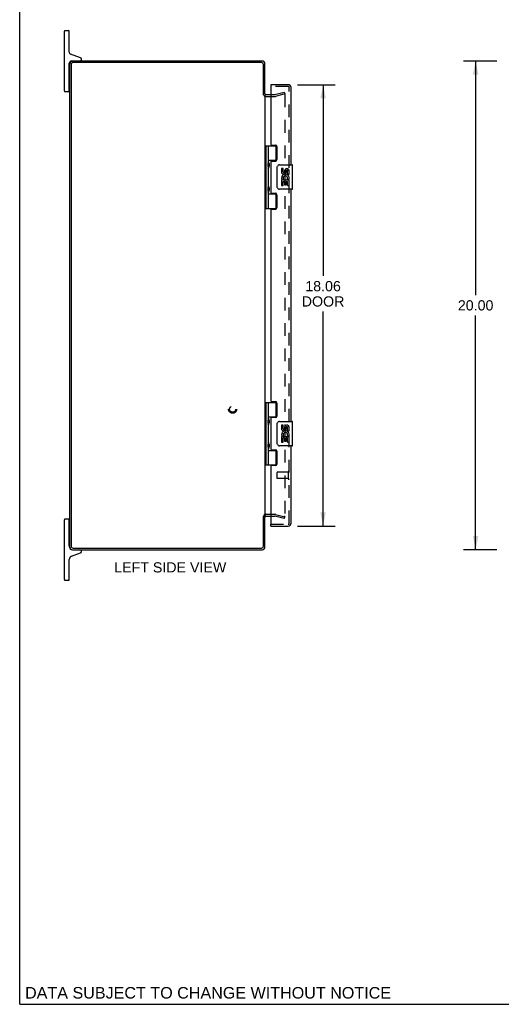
# Model space of a CAD drawing. Header units: inches. Extents: x 0 to 94.4, y 0 to 61.1.
# Tile 1 of 6: x 0 to 19.7, y 0 to 40.3. Entities that reach past the tile are written whole.
import ezdxf

# ---------------------------------------------------------------- set-up
doc = ezdxf.new("R2010")
doc.units = ezdxf.units.IN
doc.header["$LTSCALE"] = 5.194444
doc.header["$MEASUREMENT"] = 0
doc.linetypes.add('HIDDEN', pattern=[0.2, 0.1, -0.1])
doc.layers.get('0').update_dxf_attribs({"linetype": 'CONTINUOUS'})
for name, color, linetype in [('DEFAULT_2', 8, 'HIDDEN'), ('DIMENSIONS', 7, 'CONTINUOUS'), ('DOOR_ASSEMBLY', 7, 'CONTINUOUS')]:
    doc.layers.add(name, color=color, linetype=linetype)
doc.styles.get("Standard").update_dxf_attribs({"font": 'arial.ttf'})
doc.dimstyles.new('DIMSTYLE_1', dxfattribs={"dimtxt": 0.416667, "dimasz": 0.555556, "dimexe": 0.09, "dimexo": 0.07, "dimgap": 0.0375, "dimtad": 0, "dimtih": 1, "dimtoh": 1, "dimzin": 4, "dimdsep": 46, "dimtxsty": 'Standard', "dimblk": '_FILLED', "dimblk1": '_FILLED', "dimblk2": '_FILLED', "dimcen": 0.09, "dimadec": 3, "dimazin": 1, "dimtfac": 1, "dimtdec": 3, "dimtofl": 0, "dimtmove": 0, "dimatfit": 3, "dimldrblk": '_FILLED', "dimfxl": 0, "dimtolj": 1, "dimtzin": 4, "dimarcsym": 0})

# ---------------------------------------------------------------- blocks, each defined once
blk = doc.blocks.new('_FILLED')
at = {"color": 0, "linetype": 'ByBlock'}
blk.add_solid([(0, 0), (-1, 0.2), (-1, -0.2)], dxfattribs=at)
blk = doc.blocks.new('*D4')
at = {"layer": 'DIMENSIONS', "color": 2, "linetype": 'Continuous'}
for p, q in [((11.384, 37.639), (12.925, 37.639)), ((12.425, 37.639), (12.425, 29.809)), ((12.425, 19.576), (12.425, 28.351)), ((11.384, 19.576), (12.925, 19.576))]:
    blk.add_line(p, q, dxfattribs=at)
at = {"layer": 'DIMENSIONS', "color": 2, "linetype": 'Continuous', "xscale": 0.5555555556, "yscale": 0.5555555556, "zscale": 0.5555555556}
for p, rotation in [((12.425, 37.639), 90), ((12.425, 19.576), 270)]:
    blk.add_blockref('_FILLED', p, dxfattribs=dict(at, rotation=rotation))
at = {"layer": 'DIMENSIONS', "color": 2, "linetype": 'Continuous', "insert": (12.425, 29.601), "char_height": 0.4167, "width": 1.74411, "attachment_point": 2, "line_spacing_factor": 0.9}
blk.add_mtext('18.06\\PDOOR', dxfattribs=at)
blk = doc.blocks.new('*D9')
at = {"layer": 'DIMENSIONS', "color": 2, "linetype": 'Continuous'}
for p, q in [((19.538, 38.607), (18.173, 38.607)), ((18.673, 38.607), (18.673, 29.024)), ((18.673, 18.607), (18.673, 28.191)), ((19.538, 18.607), (18.173, 18.607))]:
    blk.add_line(p, q, dxfattribs=at)
at = {"layer": 'DIMENSIONS', "color": 2, "linetype": 'Continuous', "xscale": 0.5555555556, "yscale": 0.5555555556, "zscale": 0.5555555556}
for p, rotation in [((18.673, 38.607), 90), ((18.673, 18.607), 270)]:
    blk.add_blockref('_FILLED', p, dxfattribs=dict(at, rotation=rotation))
at = {"layer": 'DIMENSIONS', "color": 2, "linetype": 'Continuous', "insert": (18.673, 28.816), "char_height": 0.4167, "width": 1.45601, "attachment_point": 2, "line_spacing_factor": 0.9}
blk.add_mtext('20.00', dxfattribs=at)

msp = doc.modelspace()

# ---------------------------------------------------------------- linework, layer by layer
at = {"color": 7, "linetype": 'Continuous'}
for p, q in [((0, 0), (0, 61.111)), ((1.829, 37.382), (1.829, 39.832)), ((1.854, 39.857), (2.004, 39.857)), ((2.029, 38.972), (2.029, 39.832)), ((2.489, 38.742), (2.088, 38.888)), ((2.029, 37.382), (2.029, 38.517)), ((2.119, 38.607), (2.18, 38.607)), ((2.529, 38.667), (2.529, 38.685)), ((2.029, 38.152), (2.044, 38.152)), ((2.029, 37.562), (2.044, 37.562)), ((1.854, 37.357), (2.004, 37.357)), ((1.829, 17.382), (1.829, 19.832)), ((2.004, 19.857), (1.854, 19.857)), ((2.029, 18.747), (2.029, 19.832)), ((9.981, 19.982), (10.044, 19.982)), ((2.029, 19.652), (2.044, 19.652)), ((2.029, 19.062), (2.044, 19.062)), ((2.529, 18.529), (2.529, 18.547)), ((2.029, 17.382), (2.029, 18.207)), ((2.121, 18.339), (2.489, 18.473)), ((1.854, 17.357), (2.004, 17.357)), ((0, 0), (94.444, 0))]:
    msp.add_line(p, q, dxfattribs=at)
at = {"color": 3, "linetype": 'Continuous'}
for p, q in [((2.044, 38.471), (2.044, 18.743)), ((2.107, 38.464), (2.107, 18.75)), ((9.927, 38.607), (2.18, 38.607)), ((9.901, 38.544), (2.187, 38.544)), ((9.981, 37.23), (9.981, 38.464)), ((10.044, 37.232), (10.044, 38.49)), ((10.044, 37.205), (10.044, 20.009)), ((10.086, 37.232), (10.287, 37.232)), ((9.981, 18.75), (9.981, 19.984)), ((10.044, 18.724), (10.044, 19.982)), ((10.086, 19.982), (10.287, 19.982)), ((2.18, 18.607), (9.927, 18.607)), ((2.187, 18.67), (9.901, 18.67))]:
    msp.add_line(p, q, dxfattribs=at)
at = {"color": 7, "linetype": 'Continuous'}
for centre, radius, start, end in [((1.854, 39.832), 0.025, 90, 180), ((2.004, 39.832), 0.025, 0, 90), ((2.119, 38.972), 0.09, 180, 250), ((2.469, 38.685), 0.06, 0, 70), ((2.119, 38.517), 0.09, 90, 180), ((2.469, 38.667), 0.06, 270, 360), ((1.854, 37.382), 0.025, 180, 270), ((2.004, 37.382), 0.025, 270, 360), ((1.854, 19.832), 0.025, 90, 180), ((2.004, 19.832), 0.025, 0, 90), ((2.169, 18.747), 0.14, 180, 270), ((2.469, 18.547), 0.06, 360, 90), ((2.169, 18.207), 0.14, 110, 180), ((2.469, 18.529), 0.06, 290, 360), ((1.854, 17.382), 0.025, 180, 270), ((2.004, 17.382), 0.025, 270, 360)]:
    msp.add_arc(centre, radius, start, end, dxfattribs=at)
at = {"color": 3, "linetype": 'Continuous'}
for centre, radius, start, end in [((2.18, 38.471), 0.136, 90, 180), ((2.187, 38.464), 0.08, 90, 180), ((9.901, 38.464), 0.08, 0, 90), ((9.927, 38.49), 0.117, 0, 90), ((10.086, 37.274), 0.042, 180, 270), ((10.086, 19.94), 0.042, 90, 180), ((2.18, 18.743), 0.136, 180, 270), ((2.187, 18.75), 0.08, 180, 270), ((9.901, 18.75), 0.08, 270, 360), ((9.927, 18.724), 0.117, 270, 360)]:
    msp.add_arc(centre, radius, start, end, dxfattribs=at)
at = {"layer": 'DEFAULT_2', "color": 8, "linetype": 'HIDDEN'}
for p, q in [((10.086, 37.157), (10.444, 37.157)), ((10.287, 37.232), (10.444, 37.232)), ((10.451, 37.233), (10.837, 37.337)), ((10.856, 37.264), (10.47, 37.161)), ((10.837, 37.337), (10.856, 37.264)), ((10.856, 37.233), (10.856, 19.982)), ((10.086, 20.057), (10.444, 20.057)), ((10.287, 19.982), (10.444, 19.982)), ((10.837, 19.878), (10.451, 19.981)), ((10.47, 20.054), (10.856, 19.95)), ((10.837, 19.878), (10.856, 19.95))]:
    msp.add_line(p, q, dxfattribs=at)
for points in [[(10.837, 37.253), (10.835, 37.253), (10.834, 37.252), (10.832, 37.252)], [(10.842, 37.252), (10.84, 37.252), (10.839, 37.253), (10.837, 37.253)], [(10.842, 37.252), (10.843, 37.252), (10.845, 37.251), (10.846, 37.25), (10.848, 37.249), (10.849, 37.248), (10.85, 37.247), (10.851, 37.246), (10.852, 37.245), (10.853, 37.244), (10.854, 37.242), (10.855, 37.241), (10.855, 37.239), (10.856, 37.238), (10.856, 37.236), (10.856, 37.234), (10.856, 37.233)], [(10.837, 19.962), (10.835, 19.962), (10.834, 19.962), (10.832, 19.963)], [(10.856, 19.982), (10.856, 19.98), (10.856, 19.979), (10.856, 19.977), (10.855, 19.976), (10.855, 19.974), (10.854, 19.972), (10.853, 19.971), (10.852, 19.97), (10.851, 19.968), (10.85, 19.967), (10.849, 19.966), (10.848, 19.965), (10.846, 19.964), (10.845, 19.964), (10.843, 19.963), (10.842, 19.963), (10.84, 19.962), (10.839, 19.962), (10.837, 19.962)]]:
    msp.add_lwpolyline(points, dxfattribs=at)
for radius in [0.164, 0.124]:
    msp.add_circle((8.719, 24.357), radius, dxfattribs=at)
for centre, radius, start, end in [((10.086, 37.274), 0.117, 213.0998, 270), ((10.444, 37.257), 0.025, 270, 285), ((10.444, 37.257), 0.1, 270, 285), ((10.086, 19.94), 0.117, 90, 146.9002), ((10.444, 19.957), 0.1, 75, 90), ((10.444, 19.957), 0.025, 75, 90)]:
    msp.add_arc(centre, radius, start, end, dxfattribs=at)
at = {"layer": 'DOOR_ASSEMBLY', "color": 7, "linetype": 'Continuous'}
for p, q in [((10.287, 37.639), (10.287, 37.564)), ((10.044, 35.137), (10.528, 35.137)), ((10.083, 35.137), (10.083, 32.578)), ((10.182, 35.137), (10.182, 34.45)), ((10.502, 34.546), (10.502, 35.137)), ((10.182, 34.546), (10.528, 34.546)), ((10.198, 34.279), (10.198, 34.419)), ((10.47, 34.537), (10.47, 34.515)), ((10.47, 34.537), (10.522, 34.537)), ((10.547, 33.457), (10.547, 34.257)), ((10.647, 34.357), (11.157, 34.357)), ((11.172, 33.372), (11.172, 34.342)), ((10.182, 34.249), (10.182, 33.466)), ((10.722, 34.203), (10.722, 34.067)), ((10.785, 34.203), (10.722, 34.203)), ((10.785, 34.067), (10.785, 34.203)), ((10.85, 34.129), (10.85, 34.06)), ((10.911, 34.067), (10.911, 34.109)), ((10.974, 33.973), (10.974, 34.109)), ((10.974, 33.973), (11.034, 33.973)), ((11.034, 33.973), (11.034, 34.129)), ((10.722, 33.742), (10.722, 33.512)), ((10.74, 33.742), (10.722, 33.742)), ((10.722, 33.512), (10.785, 33.512)), ((10.775, 33.742), (10.802, 33.761)), ((10.775, 33.742), (11.034, 33.742)), ((10.785, 33.512), (10.785, 33.679)), ((10.785, 33.679), (10.85, 33.679)), ((10.85, 33.679), (10.85, 33.543)), ((10.85, 33.543), (10.911, 33.543)), ((10.911, 33.543), (10.911, 33.679)), ((10.911, 33.679), (10.974, 33.679)), ((10.966, 33.778), (11.023, 33.753)), ((10.974, 33.512), (10.974, 33.679)), ((10.974, 33.512), (11.034, 33.512)), ((11.034, 33.789), (11.034, 33.842)), ((11.034, 33.512), (11.034, 33.742)), ((10.182, 33.265), (10.182, 32.578)), ((10.182, 33.168), (10.528, 33.168)), ((10.198, 33.295), (10.198, 33.435)), ((10.47, 33.2), (10.47, 33.177)), ((10.522, 33.177), (10.47, 33.177)), ((10.502, 32.578), (10.502, 33.168)), ((11.157, 33.357), (10.647, 33.357)), ((10.044, 32.578), (10.528, 32.578)), ((10.044, 24.637), (10.528, 24.637)), ((10.083, 24.637), (10.083, 22.078)), ((10.182, 24.637), (10.182, 23.949)), ((10.502, 24.046), (10.502, 24.637)), ((10.182, 24.046), (10.528, 24.046)), ((10.198, 23.779), (10.198, 23.919)), ((10.47, 24.037), (10.522, 24.037)), ((10.47, 24.037), (10.47, 24.015)), ((10.647, 23.857), (11.157, 23.857)), ((11.172, 22.872), (11.172, 23.842)), ((10.182, 23.749), (10.182, 22.965)), ((10.547, 22.957), (10.547, 23.757)), ((10.785, 23.703), (10.722, 23.703)), ((10.722, 23.703), (10.722, 23.567)), ((10.785, 23.567), (10.785, 23.703)), ((10.85, 23.629), (10.85, 23.56)), ((10.911, 23.567), (10.911, 23.609)), ((10.974, 23.472), (10.974, 23.609)), ((10.974, 23.472), (11.034, 23.472)), ((11.034, 23.472), (11.034, 23.629)), ((10.74, 23.242), (10.722, 23.242)), ((10.722, 23.242), (10.722, 23.011)), ((10.722, 23.011), (10.785, 23.011)), ((10.775, 23.242), (10.802, 23.261)), ((10.775, 23.242), (11.034, 23.242)), ((10.785, 23.179), (10.85, 23.179)), ((10.785, 23.011), (10.785, 23.179)), ((10.85, 23.179), (10.85, 23.043)), ((10.85, 23.043), (10.911, 23.043)), ((10.911, 23.179), (10.974, 23.179)), ((10.911, 23.043), (10.911, 23.179)), ((10.966, 23.278), (11.023, 23.253)), ((10.974, 23.011), (10.974, 23.179)), ((10.974, 23.011), (11.034, 23.011)), ((11.034, 23.289), (11.034, 23.342)), ((11.034, 23.011), (11.034, 23.242)), ((10.182, 22.765), (10.182, 22.078)), ((10.182, 22.668), (10.528, 22.668)), ((10.198, 22.795), (10.198, 22.935)), ((10.47, 22.7), (10.47, 22.677)), ((10.522, 22.677), (10.47, 22.677)), ((10.502, 22.078), (10.502, 22.668)), ((11.157, 22.857), (10.647, 22.857)), ((10.044, 22.078), (10.528, 22.078)), ((10.287, 19.576), (10.287, 19.651))]:
    msp.add_line(p, q, dxfattribs=at)
at = {"layer": 'DOOR_ASSEMBLY', "color": 3, "linetype": 'Continuous'}
for p, q in [((10.995, 37.639), (10.287, 37.639)), ((10.287, 37.564), (10.287, 35.199)), ((11.112, 34.357), (11.112, 37.522)), ((10.318, 35.168), (10.474, 35.168)), ((10.537, 35.105), (10.537, 34.578)), ((10.287, 34.484), (10.287, 33.231)), ((10.318, 34.515), (10.474, 34.515)), ((10.318, 33.2), (10.474, 33.2)), ((10.537, 33.137), (10.537, 32.61)), ((11.112, 23.857), (11.112, 33.357)), ((10.287, 32.516), (10.287, 24.699)), ((10.318, 32.547), (10.474, 32.547)), ((10.318, 24.668), (10.474, 24.668)), ((10.537, 24.605), (10.537, 24.078)), ((10.287, 23.984), (10.287, 22.731)), ((10.474, 24.015), (10.318, 24.015)), ((10.318, 22.7), (10.474, 22.7)), ((10.537, 22.637), (10.537, 22.11)), ((11.112, 19.693), (11.112, 22.857)), ((10.287, 22.016), (10.287, 19.651)), ((10.474, 22.047), (10.318, 22.047)), ((10.287, 19.576), (10.995, 19.576))]:
    msp.add_line(p, q, dxfattribs=at)
at = {"layer": 'DOOR_ASSEMBLY', "color": 8, "linetype": 'HIDDEN'}
for p, q in [((10.995, 37.564), (10.287, 37.564)), ((11.037, 19.693), (11.037, 37.522)), ((10.537, 21.765), (10.537, 21.537)), ((10.994, 21.775), (10.547, 21.775)), ((10.994, 21.793), (10.994, 21.509)), ((10.994, 21.527), (10.547, 21.527)), ((10.287, 19.651), (10.995, 19.651))]:
    msp.add_line(p, q, dxfattribs=at)
at = {"layer": 'DOOR_ASSEMBLY', "color": 7, "linetype": 'Continuous'}
for points in [[(10.182, 34.493), (10.183, 34.485), (10.185, 34.475), (10.188, 34.465), (10.192, 34.454), (10.196, 34.442), (10.201, 34.43), (10.206, 34.419), (10.21, 34.407), (10.215, 34.396), (10.218, 34.384), (10.221, 34.372), (10.223, 34.361), (10.224, 34.349), (10.223, 34.338), (10.221, 34.326), (10.219, 34.315), (10.215, 34.303), (10.21, 34.292), (10.206, 34.28), (10.201, 34.268), (10.196, 34.257), (10.192, 34.245), (10.188, 34.234), (10.185, 34.224), (10.183, 34.214), (10.182, 34.206)], [(10.547, 34.257), (10.547, 34.264), (10.548, 34.27), (10.548, 34.276), (10.55, 34.282), (10.551, 34.288), (10.553, 34.294)], [(10.182, 33.509), (10.183, 33.501), (10.185, 33.491), (10.188, 33.481), (10.192, 33.47), (10.196, 33.458), (10.201, 33.446), (10.206, 33.435), (10.21, 33.423), (10.215, 33.412), (10.218, 33.4), (10.221, 33.388), (10.223, 33.377), (10.224, 33.365), (10.223, 33.354), (10.221, 33.342), (10.219, 33.331), (10.215, 33.319), (10.21, 33.308), (10.206, 33.296), (10.201, 33.284), (10.196, 33.273), (10.192, 33.261), (10.188, 33.25), (10.185, 33.24), (10.183, 33.23), (10.182, 33.222)], [(10.553, 33.421), (10.551, 33.427), (10.55, 33.433), (10.548, 33.439), (10.548, 33.445), (10.547, 33.451), (10.547, 33.457)], [(10.182, 23.993), (10.183, 23.985), (10.185, 23.975), (10.188, 23.965), (10.192, 23.954), (10.196, 23.942), (10.201, 23.93), (10.206, 23.918), (10.21, 23.907), (10.215, 23.895), (10.218, 23.884), (10.221, 23.872), (10.223, 23.861), (10.224, 23.849), (10.223, 23.838), (10.221, 23.826), (10.219, 23.815), (10.215, 23.803), (10.21, 23.792), (10.206, 23.78), (10.201, 23.768), (10.196, 23.756), (10.192, 23.745), (10.188, 23.734), (10.185, 23.723), (10.183, 23.714), (10.182, 23.705)], [(10.547, 23.757), (10.547, 23.763), (10.548, 23.77), (10.548, 23.776), (10.55, 23.782), (10.551, 23.788), (10.553, 23.793)], [(10.182, 23.009), (10.183, 23.001), (10.185, 22.991), (10.188, 22.981), (10.192, 22.97), (10.196, 22.958), (10.201, 22.946), (10.206, 22.934), (10.21, 22.923), (10.215, 22.911), (10.218, 22.9), (10.221, 22.888), (10.223, 22.877), (10.224, 22.865), (10.223, 22.854), (10.221, 22.842), (10.219, 22.831), (10.215, 22.819), (10.21, 22.808), (10.206, 22.796), (10.201, 22.784), (10.196, 22.772), (10.192, 22.761), (10.188, 22.75), (10.185, 22.739), (10.183, 22.73), (10.182, 22.721)], [(10.553, 22.921), (10.551, 22.927), (10.55, 22.933), (10.548, 22.939), (10.548, 22.945), (10.547, 22.951), (10.547, 22.957)]]:
    msp.add_lwpolyline(points, dxfattribs=at)
at = {"layer": 'DOOR_ASSEMBLY', "color": 3, "linetype": 'Continuous'}
for centre, radius, start, end in [((10.995, 37.522), 0.117, 0, 90), ((10.318, 35.199), 0.031, 180, 270), ((10.474, 35.105), 0.063, 0, 90), ((10.318, 34.484), 0.031, 90, 180), ((10.474, 34.578), 0.063, 270, 360), ((10.318, 33.231), 0.031, 180, 270), ((10.474, 33.137), 0.063, 0, 90), ((10.318, 32.516), 0.031, 90, 180), ((10.474, 32.61), 0.063, 270, 360), ((10.318, 24.699), 0.031, 180, 270), ((10.474, 24.605), 0.063, 0, 90), ((10.318, 23.984), 0.031, 90, 180), ((10.474, 24.078), 0.063, 270, 360), ((10.318, 22.731), 0.031, 180, 270), ((10.474, 22.637), 0.063, 0, 90), ((10.318, 22.016), 0.031, 90, 180), ((10.474, 22.11), 0.063, 270, 360), ((10.995, 19.693), 0.117, 270, 360)]:
    msp.add_arc(centre, radius, start, end, dxfattribs=at)
at = {"layer": 'DOOR_ASSEMBLY', "color": 8, "linetype": 'HIDDEN'}
for centre, radius, start, end in [((10.995, 37.522), 0.042, 0, 90), ((10.547, 21.765), 0.01, 90, 180), ((11.015, 21.793), 0.0215, 0, 180), ((10.547, 21.537), 0.01, 180, 270), ((11.015, 21.509), 0.0215, 180, 360), ((10.995, 19.693), 0.042, 270, 360)]:
    msp.add_arc(centre, radius, start, end, dxfattribs=at)
at = {"layer": 'DOOR_ASSEMBLY', "color": 7, "linetype": 'Continuous'}
for centre, radius, start, end in [((10.108, 34.419), 0.09, 0, 35.1877), ((10.108, 34.279), 0.09, 324.8123, 360), ((10.647, 34.257), 0.1, 90, 158.8004), ((11.157, 34.342), 0.015, 0, 90), ((10.816, 34.067), 0.0943, 180, 360), ((10.876, 33.815), 0.154, 161.4199, 206.1963), ((10.879, 33.815), 0.157, 9.7031, 161.8791), ((10.816, 34.067), 0.0314, 180, 261.2295), ((10.879, 33.815), 0.0943, 336.5966, 215.1122), ((10.816, 34.072), 0.0362, 263.4285, 341.7628), ((10.942, 34.109), 0.0943, 71.7267, 167.4338), ((10.942, 34.109), 0.0314, 0, 180.0485), ((10.942, 34.109), 0.0943, 12.5402, 71.701), ((10.108, 33.435), 0.09, 0, 35.1877), ((10.879, 33.815), 0.157, 205.737, 207.8532), ((10.879, 33.815), 0.157, 336.5966, 350.2969), ((10.108, 33.295), 0.09, 324.8123, 360), ((10.647, 33.457), 0.1, 201.205, 270), ((11.157, 33.372), 0.015, 270, 360), ((10.108, 23.919), 0.09, 0, 35.1877), ((10.108, 23.779), 0.09, 324.8123, 360), ((10.647, 23.757), 0.1, 90, 158.8004), ((11.157, 23.842), 0.015, 0, 90), ((10.816, 23.567), 0.0943, 180, 360), ((10.879, 23.315), 0.157, 9.7031, 161.8791), ((10.816, 23.567), 0.0314, 180, 261.2295), ((10.879, 23.315), 0.0943, 336.5966, 215.1122), ((10.816, 23.572), 0.0362, 263.4285, 341.7628), ((10.942, 23.609), 0.0943, 71.7267, 167.4338), ((10.942, 23.609), 0.0314, 0, 180.0485), ((10.942, 23.609), 0.0943, 12.5402, 71.701), ((10.108, 22.935), 0.09, 0, 35.1877), ((10.876, 23.315), 0.154, 161.4199, 206.1963), ((10.879, 23.315), 0.157, 205.737, 207.8532), ((10.879, 23.315), 0.157, 336.5966, 350.2969), ((10.108, 22.795), 0.09, 324.8123, 360), ((10.647, 22.957), 0.1, 201.205, 270), ((11.157, 22.872), 0.015, 270, 360)]:
    msp.add_arc(centre, radius, start, end, dxfattribs=at)
for centre in [(10.271, 34.349), (10.271, 33.365), (10.271, 23.849), (10.271, 22.865)]:
    msp.add_ellipse(centre, major_axis=(0, 0.188), ratio=0.5625, start_param=1.007189, end_param=2.134404, dxfattribs=at)

# ---------------------------------------------------------------- texts
at = {"layer": 'DIMENSIONS', "color": 2, "linetype": 'Continuous', "attachment_point": 2, "line_spacing_factor": 0.9}
for s, insert, char_height, width in [('LEFT SIDE VIEW', (6.166, 18.092), 0.41667, 4.58178), ('DATA SUBJECT TO CHANGE WITHOUT NOTICE', (7.714, 0.707), 0.47222, 14.96014)]:
    msp.add_mtext(s, dxfattribs=dict(at, insert=insert, char_height=char_height, width=width))

# ---------------------------------------------------------------- dimensions: what is measured, and where the dimension line sits
at = {"layer": 'DIMENSIONS', "color": 2, "linetype": 'Continuous'}
dim = msp.add_linear_dim(base=(18.673, 38.607), p1=(19.608, 18.607), p2=(19.608, 38.607), angle=90, dimstyle='DIMSTYLE_1', dxfattribs=at)
dim.commit()
dim.dimension.update_dxf_attribs({"geometry": '*D9', "text_midpoint": (18.667, 28.605), "dimtype": 160})
dim = msp.add_linear_dim(base=(12.425, 19.576), p1=(11.314, 37.639), p2=(11.314, 19.576), angle=270, text='<>\\PDOOR', dimstyle='DIMSTYLE_1', dxfattribs=at)
dim.commit()
dim.dimension.update_dxf_attribs({"geometry": '*D4', "text_midpoint": (12.425, 29.08), "dimtype": 160})

doc.saveas('drawing.dxf')
